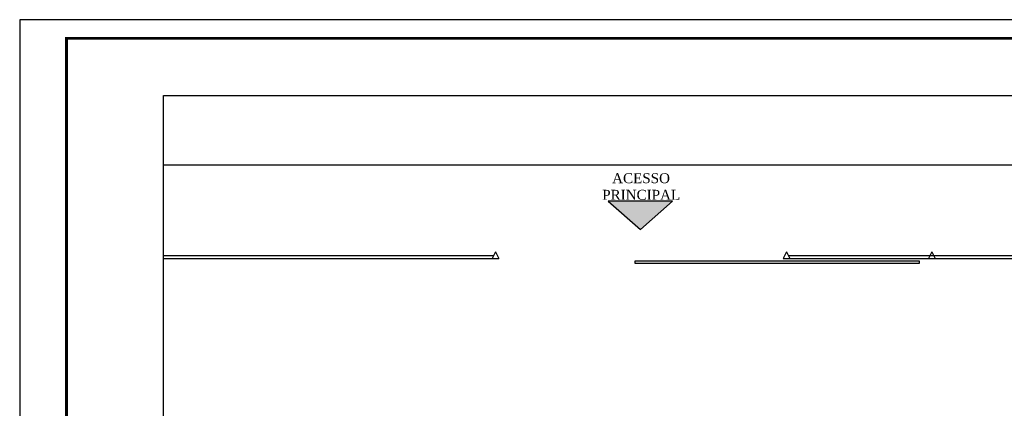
# Model space of a CAD drawing. Extents: x 40.7 to 137.4, y -250.8 to -221.5.
# Tile 223 of 256: x 95.2 to 113, y -228.5 to -221.5. Entities that reach past the tile are written whole.
import ezdxf

# ---------------------------------------------------------------- set-up
doc = ezdxf.new("R2010")
doc.units = 0
doc.header["$MEASUREMENT"] = 0
doc.layers.add('paredes1', color=8, linetype='CONTINUOUS')
doc.layers.add('PRANCHA', color=8, linetype='CONTINUOUS')
doc.styles.add('LCR', font='times.ttf', dxfattribs={"height": 0.2})

msp = doc.modelspace()

# ---------------------------------------------------------------- hatches: boundary and pattern name
at = {"layer": 'paredes1'}
h = msp.add_hatch(color=256, dxfattribs=at)
h.dxf.hatch_style = 1
h.paths.add_polyline_path([(105.815, -224.731), (106.396, -225.239), (106.978, -224.731)])

# ---------------------------------------------------------------- linework, layer by layer
for p, q in [((97.805, -224.076), (123.892, -224.076)), ((103.789, -225.639), (103.729, -225.759)), ((103.789, -225.639), (103.849, -225.759)), ((109.029, -225.639), (108.969, -225.759)), ((109.029, -225.639), (109.089, -225.759)), ((111.649, -225.639), (111.589, -225.759)), ((111.649, -225.639), (111.709, -225.759)), ((97.805, -225.709), (103.754, -225.709)), ((97.805, -225.759), (103.849, -225.759)), ((108.969, -225.759), (123.892, -225.759)), ((109.064, -225.709), (123.892, -225.709))]:
    msp.add_line(p, q, dxfattribs=at)
for points in [[(97.805, -222.826), (123.892, -222.826), (123.892, -244.545), (97.805, -244.545)], [(111.421, -225.854), (106.301, -225.854), (106.301, -225.807), (111.421, -225.807)]]:
    msp.add_lwpolyline(points, close=True, dxfattribs=at)
msp.add_lwpolyline([(105.815, -224.731), (106.396, -225.239), (106.978, -224.731), (105.815, -224.731)], dxfattribs=at)
at = {"layer": 'PRANCHA'}
for p, q in [((95.214, -221.457), (95.214, -250.831)), ((137.395, -221.457), (95.214, -221.457))]:
    msp.add_line(p, q, dxfattribs=at)
at = {"layer": 'PRANCHA', "const_width": 0.0506}
msp.add_lwpolyline([(96.058, -221.794), (96.058, -250.494), (137.058, -250.494), (137.058, -221.794), (96.058, -221.794)], dxfattribs=at)

# ---------------------------------------------------------------- texts
at = {"layer": 'paredes1', "insert": (105.41, -224.224), "char_height": 0.18, "width": 1.96141, "attachment_point": 1, "style": 'LCR'}
msp.add_mtext('\\pi0.4773;ACESSO \\P\\pi0.29905;PRINCIPAL ', dxfattribs=at)

doc.saveas('drawing.dxf')
